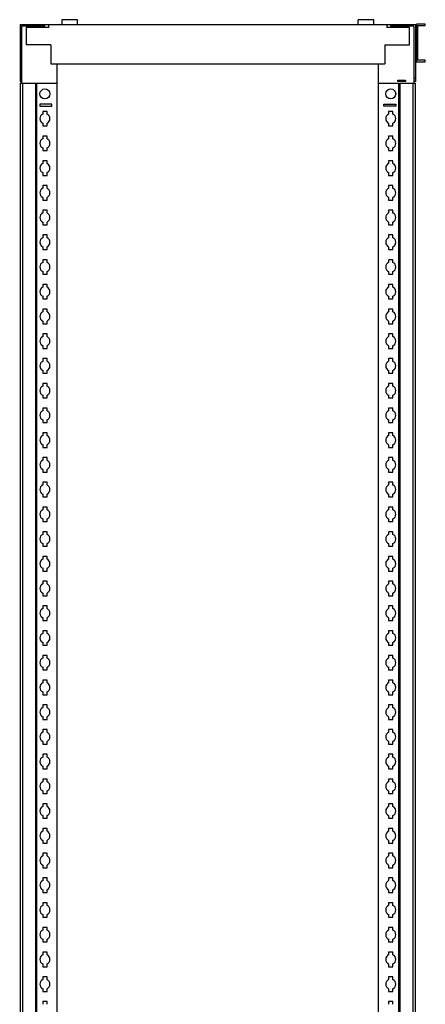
# Model space of a CAD drawing. Header units: millimetres. Extents: x 662 to 1073, y 194 to 2199.
# Tile 2 of 2: x 662 to 1073, y 1204 to 2199. Entities that reach past the tile are written whole.
import ezdxf

# ---------------------------------------------------------------- set-up
doc = ezdxf.new("R2010")
doc.units = ezdxf.units.MM
doc.header["$LTSCALE"] = 155.654344
doc.layers.get('0').update_dxf_attribs({"linetype": 'CONTINUOUS'})
doc.layers.add('INTFCLR_86634', color=7, linetype='CONTINUOUS')

msp = doc.modelspace()

# ---------------------------------------------------------------- linework, layer by layer
at = {"color": 7}
for p, q in [((662.59, 2194.36), (662.59, 2136.86)), ((662.59, 2194.36), (1062.59, 2194.36)), ((664.09, 2192.86), (664.09, 2135.36)), ((687.59, 2192.86), (664.09, 2192.86)), ((668.59, 2191.36), (668.59, 2173.86)), ((691.59, 2191.36), (668.59, 2191.36)), ((687.59, 2192.86), (687.59, 2194.36)), ((691.59, 2191.36), (691.59, 2194.36)), ((704.59, 2199.36), (704.59, 2194.36)), ((720.59, 2199.36), (704.59, 2199.36)), ((720.59, 2194.36), (720.59, 2199.36)), ((1004.59, 2194.36), (1004.59, 2199.36)), ((1020.59, 2199.36), (1004.59, 2199.36)), ((1020.59, 2194.36), (1020.59, 2199.36)), ((1033.59, 2194.36), (1033.59, 2191.36)), ((1056.59, 2191.36), (1033.59, 2191.36)), ((1037.59, 2192.86), (1037.59, 2194.36)), ((1061.09, 2192.86), (1037.59, 2192.86)), ((1056.59, 2173.86), (1056.59, 2191.36)), ((1061.09, 2192.86), (1061.09, 2135.36)), ((1062.59, 2194.36), (1062.59, 2136.86)), ((1063.59, 2194.01), (1062.59, 2194.01)), ((1063.59, 2194.84), (1063.59, 2156.88)), ((1072.58, 2194.84), (1063.59, 2194.84)), ((1065.09, 2158.38), (1065.09, 2193.34)), ((1065.09, 2193.34), (1072.58, 2193.34)), ((1072.58, 2193.34), (1072.58, 2194.84)), ((693.59, 2173.86), (668.59, 2173.86)), ((693.59, 2173.86), (693.59, 2154.86)), ((1031.59, 2173.86), (1031.59, 2154.86)), ((1031.59, 2173.86), (1056.59, 2173.86)), ((693.59, 2154.86), (1031.59, 2154.86)), ((700.09, 250.86), (700.09, 2154.86)), ((1025.09, 250.86), (1025.09, 2154.86)), ((1063.59, 2157.71), (1062.59, 2157.71)), ((1063.59, 2156.88), (1072.58, 2156.88)), ((1072.58, 2158.38), (1065.09, 2158.38)), ((1072.58, 2156.88), (1072.58, 2158.38)), ((664.09, 2140.36), (662.59, 2140.36)), ((1061.09, 2140.36), (1062.59, 2140.36)), ((662.59, 2136.86), (664.09, 2136.86)), ((662.59, 2135.36), (662.59, 288.36)), ((662.59, 2135.36), (700.09, 2135.36)), ((664.84, 2135.36), (664.84, 288.36)), ((678.43, 288.36), (678.43, 2135.36)), ((679.59, 288.36), (679.59, 2135.36)), ((1025.09, 2135.36), (1062.58, 2135.36)), ((1044.59, 2136.86), (1044.59, 2138.36)), ((1044.59, 2138.36), (1052.59, 2138.36)), ((1052.59, 2136.86), (1044.59, 2136.86)), ((1045.59, 2135.36), (1045.59, 288.36)), ((1046.74, 2135.36), (1046.74, 288.36)), ((1052.59, 2138.36), (1052.59, 2136.86)), ((1060.34, 288.36), (1060.34, 2135.36)), ((1062.59, 2136.86), (1061.09, 2136.86)), ((1062.59, 288.36), (1062.59, 2135.36)), ((682.59, 2113.86), (682.59, 2111.86)), ((694.59, 2113.86), (682.59, 2113.86)), ((682.59, 2111.86), (694.59, 2111.86)), ((694.59, 2111.86), (694.59, 2113.86)), ((1030.59, 2111.86), (1030.59, 2113.86)), ((1030.59, 2113.86), (1042.59, 2113.86)), ((1042.59, 2111.86), (1030.59, 2111.86)), ((1042.59, 2113.86), (1042.59, 2111.86)), ((685.44, 2106.71), (685.44, 2103.99)), ((689.74, 2106.71), (685.44, 2106.71)), ((689.74, 2103.99), (689.74, 2106.71)), ((1035.44, 2106.71), (1035.44, 2103.99)), ((1039.74, 2106.71), (1035.44, 2106.71)), ((1039.74, 2103.99), (1039.74, 2106.71)), ((685.44, 2094.74), (685.44, 2092.01)), ((685.44, 2092.01), (689.74, 2092.01)), ((689.74, 2092.01), (689.74, 2094.74)), ((1035.44, 2094.74), (1035.44, 2092.01)), ((1035.44, 2092.01), (1039.74, 2092.01)), ((1039.74, 2092.01), (1039.74, 2094.74)), ((685.44, 2081.71), (685.44, 2078.99)), ((689.74, 2081.71), (685.44, 2081.71)), ((689.74, 2078.99), (689.74, 2081.71)), ((1035.44, 2081.71), (1035.44, 2078.99)), ((1039.74, 2081.71), (1035.44, 2081.71)), ((1039.74, 2078.99), (1039.74, 2081.71)), ((685.44, 2069.74), (685.44, 2067.01)), ((685.44, 2067.01), (689.74, 2067.01)), ((689.74, 2067.01), (689.74, 2069.74)), ((1035.44, 2069.74), (1035.44, 2067.01)), ((1035.44, 2067.01), (1039.74, 2067.01)), ((1039.74, 2067.01), (1039.74, 2069.74)), ((685.44, 2056.71), (685.44, 2053.99)), ((689.74, 2056.71), (685.44, 2056.71)), ((689.74, 2053.99), (689.74, 2056.71)), ((1035.44, 2056.71), (1035.44, 2053.99)), ((1039.74, 2056.71), (1035.44, 2056.71)), ((1039.74, 2053.99), (1039.74, 2056.71)), ((685.44, 2044.74), (685.44, 2042.01)), ((685.44, 2042.01), (689.74, 2042.01)), ((689.74, 2042.01), (689.74, 2044.74)), ((1035.44, 2044.74), (1035.44, 2042.01)), ((1035.44, 2042.01), (1039.74, 2042.01)), ((1039.74, 2042.01), (1039.74, 2044.74)), ((685.44, 2031.71), (685.44, 2028.99)), ((689.74, 2031.71), (685.44, 2031.71)), ((689.74, 2028.99), (689.74, 2031.71)), ((1035.44, 2031.71), (1035.44, 2028.99)), ((1039.74, 2031.71), (1035.44, 2031.71)), ((1039.74, 2028.99), (1039.74, 2031.71)), ((685.44, 2019.74), (685.44, 2017.01)), ((685.44, 2017.01), (689.74, 2017.01)), ((689.74, 2017.01), (689.74, 2019.74)), ((1035.44, 2019.74), (1035.44, 2017.01)), ((1035.44, 2017.01), (1039.74, 2017.01)), ((1039.74, 2017.01), (1039.74, 2019.74)), ((685.44, 2006.71), (685.44, 2003.99)), ((689.74, 2006.71), (685.44, 2006.71)), ((689.74, 2003.99), (689.74, 2006.71)), ((1035.44, 2006.71), (1035.44, 2003.99)), ((1039.74, 2006.71), (1035.44, 2006.71)), ((1039.74, 2003.99), (1039.74, 2006.71)), ((685.44, 1994.74), (685.44, 1992.01)), ((685.44, 1992.01), (689.74, 1992.01)), ((689.74, 1992.01), (689.74, 1994.74)), ((1035.44, 1994.74), (1035.44, 1992.01)), ((1035.44, 1992.01), (1039.74, 1992.01)), ((1039.74, 1992.01), (1039.74, 1994.74)), ((685.44, 1981.71), (685.44, 1978.99)), ((689.74, 1981.71), (685.44, 1981.71)), ((689.74, 1978.99), (689.74, 1981.71)), ((1035.44, 1981.71), (1035.44, 1978.99)), ((1039.74, 1981.71), (1035.44, 1981.71)), ((1039.74, 1978.99), (1039.74, 1981.71)), ((685.44, 1969.74), (685.44, 1967.01)), ((685.44, 1967.01), (689.74, 1967.01)), ((689.74, 1967.01), (689.74, 1969.74)), ((1035.44, 1969.74), (1035.44, 1967.01)), ((1035.44, 1967.01), (1039.74, 1967.01)), ((1039.74, 1967.01), (1039.74, 1969.74)), ((685.44, 1956.71), (685.44, 1953.99)), ((689.74, 1956.71), (685.44, 1956.71)), ((689.74, 1953.99), (689.74, 1956.71)), ((1035.44, 1956.71), (1035.44, 1953.99)), ((1039.74, 1956.71), (1035.44, 1956.71)), ((1039.74, 1953.99), (1039.74, 1956.71)), ((685.44, 1944.74), (685.44, 1942.01)), ((685.44, 1942.01), (689.74, 1942.01)), ((689.74, 1942.01), (689.74, 1944.74)), ((1035.44, 1944.74), (1035.44, 1942.01)), ((1035.44, 1942.01), (1039.74, 1942.01)), ((1039.74, 1942.01), (1039.74, 1944.74)), ((685.44, 1931.71), (685.44, 1928.99)), ((689.74, 1931.71), (685.44, 1931.71)), ((689.74, 1928.99), (689.74, 1931.71)), ((1035.44, 1931.71), (1035.44, 1928.99)), ((1039.74, 1931.71), (1035.44, 1931.71)), ((1039.74, 1928.99), (1039.74, 1931.71)), ((685.44, 1919.74), (685.44, 1917.01)), ((685.44, 1917.01), (689.74, 1917.01)), ((689.74, 1917.01), (689.74, 1919.74)), ((1035.44, 1919.74), (1035.44, 1917.01)), ((1035.44, 1917.01), (1039.74, 1917.01)), ((1039.74, 1917.01), (1039.74, 1919.74)), ((685.44, 1906.71), (685.44, 1903.99)), ((689.74, 1906.71), (685.44, 1906.71)), ((689.74, 1903.99), (689.74, 1906.71)), ((1035.44, 1906.71), (1035.44, 1903.99)), ((1039.74, 1906.71), (1035.44, 1906.71)), ((1039.74, 1903.99), (1039.74, 1906.71)), ((685.44, 1894.74), (685.44, 1892.01)), ((685.44, 1892.01), (689.74, 1892.01)), ((689.74, 1892.01), (689.74, 1894.74)), ((1035.44, 1894.74), (1035.44, 1892.01)), ((1035.44, 1892.01), (1039.74, 1892.01)), ((1039.74, 1892.01), (1039.74, 1894.74)), ((685.44, 1881.71), (685.44, 1878.99)), ((689.74, 1881.71), (685.44, 1881.71)), ((689.74, 1878.99), (689.74, 1881.71)), ((1035.44, 1881.71), (1035.44, 1878.99)), ((1039.74, 1881.71), (1035.44, 1881.71)), ((1039.74, 1878.99), (1039.74, 1881.71)), ((685.44, 1869.74), (685.44, 1867.01)), ((685.44, 1867.01), (689.74, 1867.01)), ((689.74, 1867.01), (689.74, 1869.74)), ((1035.44, 1869.74), (1035.44, 1867.01)), ((1035.44, 1867.01), (1039.74, 1867.01)), ((1039.74, 1867.01), (1039.74, 1869.74)), ((685.44, 1856.71), (685.44, 1853.99)), ((689.74, 1856.71), (685.44, 1856.71)), ((689.74, 1853.99), (689.74, 1856.71)), ((1035.44, 1856.71), (1035.44, 1853.99)), ((1039.74, 1856.71), (1035.44, 1856.71)), ((1039.74, 1853.99), (1039.74, 1856.71)), ((685.44, 1844.74), (685.44, 1842.01)), ((685.44, 1842.01), (689.74, 1842.01)), ((689.74, 1842.01), (689.74, 1844.74)), ((1035.44, 1844.74), (1035.44, 1842.01)), ((1035.44, 1842.01), (1039.74, 1842.01)), ((1039.74, 1842.01), (1039.74, 1844.74)), ((685.44, 1831.71), (685.44, 1828.99)), ((689.74, 1831.71), (685.44, 1831.71)), ((689.74, 1828.99), (689.74, 1831.71)), ((1035.44, 1831.71), (1035.44, 1828.99)), ((1039.74, 1831.71), (1035.44, 1831.71)), ((1039.74, 1828.99), (1039.74, 1831.71)), ((685.44, 1819.74), (685.44, 1817.01)), ((685.44, 1817.01), (689.74, 1817.01)), ((689.74, 1817.01), (689.74, 1819.74)), ((1035.44, 1819.74), (1035.44, 1817.01)), ((1035.44, 1817.01), (1039.74, 1817.01)), ((1039.74, 1817.01), (1039.74, 1819.74)), ((685.44, 1806.71), (685.44, 1803.99)), ((689.74, 1806.71), (685.44, 1806.71)), ((689.74, 1803.99), (689.74, 1806.71)), ((1035.44, 1806.71), (1035.44, 1803.99)), ((1039.74, 1806.71), (1035.44, 1806.71)), ((1039.74, 1803.99), (1039.74, 1806.71)), ((685.44, 1794.74), (685.44, 1792.01)), ((685.44, 1792.01), (689.74, 1792.01)), ((689.74, 1792.01), (689.74, 1794.74)), ((1035.44, 1794.74), (1035.44, 1792.01)), ((1035.44, 1792.01), (1039.74, 1792.01)), ((1039.74, 1792.01), (1039.74, 1794.74)), ((685.44, 1781.71), (685.44, 1778.99)), ((689.74, 1781.71), (685.44, 1781.71)), ((689.74, 1778.99), (689.74, 1781.71)), ((1035.44, 1781.71), (1035.44, 1778.99)), ((1039.74, 1781.71), (1035.44, 1781.71)), ((1039.74, 1778.99), (1039.74, 1781.71)), ((685.44, 1769.74), (685.44, 1767.01)), ((685.44, 1767.01), (689.74, 1767.01)), ((689.74, 1767.01), (689.74, 1769.74)), ((1035.44, 1769.74), (1035.44, 1767.01)), ((1035.44, 1767.01), (1039.74, 1767.01)), ((1039.74, 1767.01), (1039.74, 1769.74)), ((685.44, 1756.71), (685.44, 1753.99)), ((689.74, 1756.71), (685.44, 1756.71)), ((689.74, 1753.99), (689.74, 1756.71)), ((1035.44, 1756.71), (1035.44, 1753.99)), ((1039.74, 1756.71), (1035.44, 1756.71)), ((1039.74, 1753.99), (1039.74, 1756.71)), ((685.44, 1744.74), (685.44, 1742.01)), ((685.44, 1742.01), (689.74, 1742.01)), ((689.74, 1742.01), (689.74, 1744.74)), ((1035.44, 1744.74), (1035.44, 1742.01)), ((1035.44, 1742.01), (1039.74, 1742.01)), ((1039.74, 1742.01), (1039.74, 1744.74)), ((685.44, 1731.71), (685.44, 1728.99)), ((689.74, 1731.71), (685.44, 1731.71)), ((689.74, 1728.99), (689.74, 1731.71)), ((1035.44, 1731.71), (1035.44, 1728.99)), ((1039.74, 1731.71), (1035.44, 1731.71)), ((1039.74, 1728.99), (1039.74, 1731.71)), ((685.44, 1719.74), (685.44, 1717.01)), ((685.44, 1717.01), (689.74, 1717.01)), ((689.74, 1717.01), (689.74, 1719.74)), ((1035.44, 1719.74), (1035.44, 1717.01)), ((1035.44, 1717.01), (1039.74, 1717.01)), ((1039.74, 1717.01), (1039.74, 1719.74)), ((685.44, 1706.71), (685.44, 1703.99)), ((689.74, 1706.71), (685.44, 1706.71)), ((689.74, 1703.99), (689.74, 1706.71)), ((1035.44, 1706.71), (1035.44, 1703.99)), ((1039.74, 1706.71), (1035.44, 1706.71)), ((1039.74, 1703.99), (1039.74, 1706.71)), ((685.44, 1694.74), (685.44, 1692.01)), ((689.74, 1692.01), (689.74, 1694.74)), ((1035.44, 1694.74), (1035.44, 1692.01)), ((1039.74, 1692.01), (1039.74, 1694.74)), ((685.44, 1692.01), (689.74, 1692.01)), ((1035.44, 1692.01), (1039.74, 1692.01)), ((685.44, 1681.71), (685.44, 1678.99)), ((689.74, 1681.71), (685.44, 1681.71)), ((689.74, 1678.99), (689.74, 1681.71)), ((1035.44, 1681.71), (1035.44, 1678.99)), ((1039.74, 1681.71), (1035.44, 1681.71)), ((1039.74, 1678.99), (1039.74, 1681.71)), ((685.44, 1669.74), (685.44, 1667.01)), ((685.44, 1667.01), (689.74, 1667.01)), ((689.74, 1667.01), (689.74, 1669.74)), ((1035.44, 1669.74), (1035.44, 1667.01)), ((1035.44, 1667.01), (1039.74, 1667.01)), ((1039.74, 1667.01), (1039.74, 1669.74)), ((685.44, 1656.71), (685.44, 1653.99)), ((689.74, 1656.71), (685.44, 1656.71)), ((689.74, 1653.99), (689.74, 1656.71)), ((1035.44, 1656.71), (1035.44, 1653.99)), ((1039.74, 1656.71), (1035.44, 1656.71)), ((1039.74, 1653.99), (1039.74, 1656.71)), ((685.44, 1644.74), (685.44, 1642.01)), ((689.74, 1642.01), (689.74, 1644.74)), ((1035.44, 1644.74), (1035.44, 1642.01)), ((1039.74, 1642.01), (1039.74, 1644.74)), ((685.44, 1642.01), (689.74, 1642.01)), ((1035.44, 1642.01), (1039.74, 1642.01)), ((685.44, 1631.71), (685.44, 1628.99)), ((689.74, 1631.71), (685.44, 1631.71)), ((689.74, 1628.99), (689.74, 1631.71)), ((1035.44, 1631.71), (1035.44, 1628.99)), ((1039.74, 1631.71), (1035.44, 1631.71)), ((1039.74, 1628.99), (1039.74, 1631.71)), ((685.44, 1619.74), (685.44, 1617.01)), ((685.44, 1617.01), (689.74, 1617.01)), ((689.74, 1617.01), (689.74, 1619.74)), ((1035.44, 1619.74), (1035.44, 1617.01)), ((1035.44, 1617.01), (1039.74, 1617.01)), ((1039.74, 1617.01), (1039.74, 1619.74)), ((685.44, 1606.71), (685.44, 1603.99)), ((689.74, 1606.71), (685.44, 1606.71)), ((689.74, 1603.99), (689.74, 1606.71)), ((1035.44, 1606.71), (1035.44, 1603.99)), ((1039.74, 1606.71), (1035.44, 1606.71)), ((1039.74, 1603.99), (1039.74, 1606.71)), ((685.44, 1594.74), (685.44, 1592.01)), ((689.74, 1592.01), (689.74, 1594.74)), ((1035.44, 1594.74), (1035.44, 1592.01)), ((1039.74, 1592.01), (1039.74, 1594.74)), ((685.44, 1592.01), (689.74, 1592.01)), ((1035.44, 1592.01), (1039.74, 1592.01)), ((685.44, 1581.71), (685.44, 1578.99)), ((689.74, 1581.71), (685.44, 1581.71)), ((689.74, 1578.99), (689.74, 1581.71)), ((1035.44, 1581.71), (1035.44, 1578.99)), ((1039.74, 1581.71), (1035.44, 1581.71)), ((1039.74, 1578.99), (1039.74, 1581.71)), ((685.44, 1569.74), (685.44, 1567.01)), ((685.44, 1567.01), (689.74, 1567.01)), ((689.74, 1567.01), (689.74, 1569.74)), ((1035.44, 1569.74), (1035.44, 1567.01)), ((1035.44, 1567.01), (1039.74, 1567.01)), ((1039.74, 1567.01), (1039.74, 1569.74)), ((685.44, 1556.71), (685.44, 1553.99)), ((689.74, 1556.71), (685.44, 1556.71)), ((689.74, 1553.99), (689.74, 1556.71)), ((1035.44, 1556.71), (1035.44, 1553.99)), ((1039.74, 1556.71), (1035.44, 1556.71)), ((1039.74, 1553.99), (1039.74, 1556.71)), ((685.44, 1544.74), (685.44, 1542.01)), ((689.74, 1542.01), (689.74, 1544.74)), ((1035.44, 1544.74), (1035.44, 1542.01)), ((1039.74, 1542.01), (1039.74, 1544.74)), ((685.44, 1542.01), (689.74, 1542.01)), ((1035.44, 1542.01), (1039.74, 1542.01)), ((685.44, 1531.71), (685.44, 1528.99)), ((689.74, 1531.71), (685.44, 1531.71)), ((689.74, 1528.99), (689.74, 1531.71)), ((1035.44, 1531.71), (1035.44, 1528.99)), ((1039.74, 1531.71), (1035.44, 1531.71)), ((1039.74, 1528.99), (1039.74, 1531.71)), ((685.44, 1519.74), (685.44, 1517.01)), ((685.44, 1517.01), (689.74, 1517.01)), ((689.74, 1517.01), (689.74, 1519.74)), ((1035.44, 1519.74), (1035.44, 1517.01)), ((1035.44, 1517.01), (1039.74, 1517.01)), ((1039.74, 1517.01), (1039.74, 1519.74)), ((685.44, 1506.71), (685.44, 1503.99)), ((689.74, 1506.71), (685.44, 1506.71)), ((689.74, 1503.99), (689.74, 1506.71)), ((1035.44, 1506.71), (1035.44, 1503.99)), ((1039.74, 1506.71), (1035.44, 1506.71)), ((1039.74, 1503.99), (1039.74, 1506.71)), ((685.44, 1494.74), (685.44, 1492.01)), ((689.74, 1492.01), (689.74, 1494.74)), ((1035.44, 1494.74), (1035.44, 1492.01)), ((1039.74, 1492.01), (1039.74, 1494.74)), ((685.44, 1492.01), (689.74, 1492.01)), ((1035.44, 1492.01), (1039.74, 1492.01)), ((685.44, 1481.71), (685.44, 1478.99)), ((689.74, 1481.71), (685.44, 1481.71)), ((689.74, 1478.99), (689.74, 1481.71)), ((1035.44, 1481.71), (1035.44, 1478.99)), ((1039.74, 1481.71), (1035.44, 1481.71)), ((1039.74, 1478.99), (1039.74, 1481.71)), ((685.44, 1469.74), (685.44, 1467.01)), ((685.44, 1467.01), (689.74, 1467.01)), ((689.74, 1467.01), (689.74, 1469.74)), ((1035.44, 1469.74), (1035.44, 1467.01)), ((1035.44, 1467.01), (1039.74, 1467.01)), ((1039.74, 1467.01), (1039.74, 1469.74)), ((685.44, 1456.71), (685.44, 1453.99)), ((689.74, 1456.71), (685.44, 1456.71)), ((689.74, 1453.99), (689.74, 1456.71)), ((1035.44, 1456.71), (1035.44, 1453.99)), ((1039.74, 1456.71), (1035.44, 1456.71)), ((1039.74, 1453.99), (1039.74, 1456.71)), ((685.44, 1444.74), (685.44, 1442.01)), ((689.74, 1442.01), (689.74, 1444.74)), ((1035.44, 1444.74), (1035.44, 1442.01)), ((1039.74, 1442.01), (1039.74, 1444.74)), ((685.44, 1442.01), (689.74, 1442.01)), ((1035.44, 1442.01), (1039.74, 1442.01)), ((685.44, 1431.71), (685.44, 1428.99)), ((689.74, 1431.71), (685.44, 1431.71)), ((689.74, 1428.99), (689.74, 1431.71)), ((1035.44, 1431.71), (1035.44, 1428.99)), ((1039.74, 1431.71), (1035.44, 1431.71)), ((1039.74, 1428.99), (1039.74, 1431.71)), ((685.44, 1419.74), (685.44, 1417.01)), ((685.44, 1417.01), (689.74, 1417.01)), ((689.74, 1417.01), (689.74, 1419.74)), ((1035.44, 1419.74), (1035.44, 1417.01)), ((1035.44, 1417.01), (1039.74, 1417.01)), ((1039.74, 1417.01), (1039.74, 1419.74)), ((685.44, 1406.71), (685.44, 1403.99)), ((689.74, 1406.71), (685.44, 1406.71)), ((689.74, 1403.99), (689.74, 1406.71)), ((1035.44, 1406.71), (1035.44, 1403.99)), ((1039.74, 1406.71), (1035.44, 1406.71)), ((1039.74, 1403.99), (1039.74, 1406.71)), ((685.44, 1394.74), (685.44, 1392.01)), ((689.74, 1392.01), (689.74, 1394.74)), ((1035.44, 1394.74), (1035.44, 1392.01)), ((1039.74, 1392.01), (1039.74, 1394.74)), ((685.44, 1392.01), (689.74, 1392.01)), ((1035.44, 1392.01), (1039.74, 1392.01)), ((685.44, 1381.71), (685.44, 1378.99)), ((689.74, 1381.71), (685.44, 1381.71)), ((689.74, 1378.99), (689.74, 1381.71)), ((1035.44, 1381.71), (1035.44, 1378.99)), ((1039.74, 1381.71), (1035.44, 1381.71)), ((1039.74, 1378.99), (1039.74, 1381.71)), ((685.44, 1369.74), (685.44, 1367.01)), ((685.44, 1367.01), (689.74, 1367.01)), ((689.74, 1367.01), (689.74, 1369.74)), ((1035.44, 1369.74), (1035.44, 1367.01)), ((1035.44, 1367.01), (1039.74, 1367.01)), ((1039.74, 1367.01), (1039.74, 1369.74)), ((685.44, 1356.71), (685.44, 1353.99)), ((689.74, 1356.71), (685.44, 1356.71)), ((689.74, 1353.99), (689.74, 1356.71)), ((1035.44, 1356.71), (1035.44, 1353.99)), ((1039.74, 1356.71), (1035.44, 1356.71)), ((1039.74, 1353.99), (1039.74, 1356.71)), ((685.44, 1344.74), (685.44, 1342.01)), ((689.74, 1342.01), (689.74, 1344.74)), ((1035.44, 1344.74), (1035.44, 1342.01)), ((1039.74, 1342.01), (1039.74, 1344.74)), ((685.44, 1342.01), (689.74, 1342.01)), ((1035.44, 1342.01), (1039.74, 1342.01)), ((685.44, 1331.71), (685.44, 1328.99)), ((689.74, 1331.71), (685.44, 1331.71)), ((689.74, 1328.99), (689.74, 1331.71)), ((1039.74, 1331.71), (1035.44, 1331.71)), ((1035.44, 1331.71), (1035.44, 1328.99)), ((1039.74, 1328.99), (1039.74, 1331.71)), ((685.44, 1319.74), (685.44, 1317.01)), ((685.44, 1317.01), (689.74, 1317.01)), ((689.74, 1317.01), (689.74, 1319.74)), ((1035.44, 1319.74), (1035.44, 1317.01)), ((1035.44, 1317.01), (1039.74, 1317.01)), ((1039.74, 1317.01), (1039.74, 1319.74)), ((685.44, 1306.71), (685.44, 1303.99)), ((689.74, 1306.71), (685.44, 1306.71)), ((689.74, 1303.99), (689.74, 1306.71)), ((1039.74, 1306.71), (1035.44, 1306.71)), ((1035.44, 1306.71), (1035.44, 1303.99)), ((1039.74, 1303.99), (1039.74, 1306.71)), ((685.44, 1294.74), (685.44, 1292.01)), ((689.74, 1292.01), (689.74, 1294.74)), ((1035.44, 1294.74), (1035.44, 1292.01)), ((1039.74, 1292.01), (1039.74, 1294.74)), ((685.44, 1292.01), (689.74, 1292.01)), ((1035.44, 1292.01), (1039.74, 1292.01)), ((685.44, 1281.71), (685.44, 1278.99)), ((689.74, 1281.71), (685.44, 1281.71)), ((689.74, 1278.99), (689.74, 1281.71)), ((1039.74, 1281.71), (1035.44, 1281.71)), ((1035.44, 1281.71), (1035.44, 1278.99)), ((1039.74, 1278.99), (1039.74, 1281.71)), ((685.44, 1269.74), (685.44, 1267.01)), ((685.44, 1267.01), (689.74, 1267.01)), ((689.74, 1267.01), (689.74, 1269.74)), ((1035.44, 1269.74), (1035.44, 1267.01)), ((1035.44, 1267.01), (1039.74, 1267.01)), ((1039.74, 1267.01), (1039.74, 1269.74)), ((685.44, 1256.71), (685.44, 1253.99)), ((689.74, 1256.71), (685.44, 1256.71)), ((689.74, 1253.99), (689.74, 1256.71)), ((1039.74, 1256.71), (1035.44, 1256.71)), ((1035.44, 1256.71), (1035.44, 1253.99)), ((1039.74, 1253.99), (1039.74, 1256.71)), ((685.44, 1244.74), (685.44, 1242.01)), ((689.74, 1242.01), (689.74, 1244.74)), ((1035.44, 1244.74), (1035.44, 1242.01)), ((1039.74, 1242.01), (1039.74, 1244.74)), ((685.44, 1242.01), (689.74, 1242.01)), ((1035.44, 1242.01), (1039.74, 1242.01)), ((685.44, 1231.71), (685.44, 1228.99)), ((689.74, 1231.71), (685.44, 1231.71)), ((689.74, 1228.99), (689.74, 1231.71)), ((1039.74, 1231.71), (1035.44, 1231.71)), ((1035.44, 1231.71), (1035.44, 1228.99)), ((1039.74, 1228.99), (1039.74, 1231.71)), ((685.44, 1219.74), (685.44, 1217.01)), ((685.44, 1217.01), (689.74, 1217.01)), ((689.74, 1217.01), (689.74, 1219.74)), ((1035.44, 1219.74), (1035.44, 1217.01)), ((1035.44, 1217.01), (1039.74, 1217.01)), ((1039.74, 1217.01), (1039.74, 1219.74)), ((685.44, 1206.71), (685.44, 1203.99)), ((689.74, 1206.71), (685.44, 1206.71)), ((689.74, 1203.99), (689.74, 1206.71)), ((1039.74, 1206.71), (1035.44, 1206.71)), ((1035.44, 1206.71), (1035.44, 1203.99)), ((1039.74, 1203.99), (1039.74, 1206.71))]:
    msp.add_line(p, q, dxfattribs=at)
for centre in [(687.59, 2124.36), (1037.59, 2124.36)]:
    msp.add_circle(centre, 5, dxfattribs=at)
for centre, start, end in [((687.59, 2099.36), 114.93366, 245.06634), ((687.59, 2099.36), 294.93366, 65.06634), ((1037.59, 2099.36), 114.93366, 245.06634), ((1037.59, 2099.36), 294.93366, 65.06634), ((687.59, 2074.36), 114.93366, 245.06634), ((687.59, 2074.36), 294.93366, 65.06634), ((1037.59, 2074.36), 114.93366, 245.06634), ((1037.59, 2074.36), 294.93366, 65.06634), ((687.59, 2049.36), 114.93366, 245.06634), ((687.59, 2049.36), 294.93366, 65.06634), ((1037.59, 2049.36), 114.93366, 245.06634), ((1037.59, 2049.36), 294.93366, 65.06634), ((687.59, 2024.36), 114.93366, 245.06634), ((687.59, 2024.36), 294.93366, 65.06634), ((1037.59, 2024.36), 114.93366, 245.06634), ((1037.59, 2024.36), 294.93366, 65.06634), ((687.59, 1999.36), 114.93366, 245.06634), ((687.59, 1999.36), 294.93366, 65.06634), ((1037.59, 1999.36), 114.93366, 245.06634), ((1037.59, 1999.36), 294.93366, 65.06634), ((687.59, 1974.36), 114.93366, 245.06634), ((687.59, 1974.36), 294.93366, 65.06634), ((1037.59, 1974.36), 114.93366, 245.06634), ((1037.59, 1974.36), 294.93366, 65.06634), ((687.59, 1949.36), 114.93366, 245.06634), ((687.59, 1949.36), 294.93366, 65.06634), ((1037.59, 1949.36), 114.93366, 245.06634), ((1037.59, 1949.36), 294.93366, 65.06634), ((687.59, 1924.36), 114.93366, 245.06634), ((687.59, 1924.36), 294.93366, 65.06634), ((1037.59, 1924.36), 114.93366, 245.06634), ((1037.59, 1924.36), 294.93366, 65.06634), ((687.59, 1899.36), 114.93366, 245.06634), ((687.59, 1899.36), 294.93366, 65.06634), ((1037.59, 1899.36), 114.93366, 245.06634), ((1037.59, 1899.36), 294.93366, 65.06634), ((687.59, 1874.36), 114.93366, 245.06634), ((687.59, 1874.36), 294.93366, 65.06634), ((1037.59, 1874.36), 114.93366, 245.06634), ((1037.59, 1874.36), 294.93366, 65.06634), ((687.59, 1849.36), 114.93366, 245.06634), ((687.59, 1849.36), 294.93366, 65.06634), ((1037.59, 1849.36), 114.93366, 245.06634), ((1037.59, 1849.36), 294.93366, 65.06634), ((687.59, 1824.36), 114.93366, 245.06634), ((687.59, 1824.36), 294.93366, 65.06634), ((1037.59, 1824.36), 114.93366, 245.06634), ((1037.59, 1824.36), 294.93366, 65.06634), ((687.59, 1799.36), 114.93366, 245.06634), ((687.59, 1799.36), 294.93366, 65.06634), ((1037.59, 1799.36), 114.93366, 245.06634), ((1037.59, 1799.36), 294.93366, 65.06634), ((687.59, 1774.36), 114.93366, 245.06634), ((687.59, 1774.36), 294.93366, 65.06634), ((1037.59, 1774.36), 114.93366, 245.06634), ((1037.59, 1774.36), 294.93366, 65.06634), ((687.59, 1749.36), 114.93366, 245.06634), ((687.59, 1749.36), 294.93366, 65.06634), ((1037.59, 1749.36), 114.93366, 245.06634), ((1037.59, 1749.36), 294.93366, 65.06634), ((687.59, 1724.36), 114.93366, 245.06634), ((687.59, 1724.36), 294.93366, 65.06634), ((1037.59, 1724.36), 114.93366, 245.06634), ((1037.59, 1724.36), 294.93366, 65.06634), ((687.59, 1699.36), 114.93366, 245.06634), ((687.59, 1699.36), 294.93366, 65.06634), ((1037.59, 1699.36), 114.93366, 245.06634), ((1037.59, 1699.36), 294.93366, 65.06634), ((687.59, 1674.36), 114.93366, 245.06634), ((687.59, 1674.36), 294.93366, 65.06634), ((1037.59, 1674.36), 114.93366, 245.06634), ((1037.59, 1674.36), 294.93366, 65.06634), ((687.59, 1649.36), 114.93366, 245.06634), ((687.59, 1649.36), 294.93366, 65.06634), ((1037.59, 1649.36), 114.93366, 245.06634), ((1037.59, 1649.36), 294.93366, 65.06634), ((687.59, 1624.36), 114.93366, 245.06634), ((687.59, 1624.36), 294.93366, 65.06634), ((1037.59, 1624.36), 114.93366, 245.06634), ((1037.59, 1624.36), 294.93366, 65.06634), ((687.59, 1599.36), 114.93366, 245.06634), ((687.59, 1599.36), 294.93366, 65.06634), ((1037.59, 1599.36), 114.93366, 245.06634), ((1037.59, 1599.36), 294.93366, 65.06634), ((687.59, 1574.36), 114.93366, 245.06634), ((687.59, 1574.36), 294.93366, 65.06634), ((1037.59, 1574.36), 114.93366, 245.06634), ((1037.59, 1574.36), 294.93366, 65.06634), ((687.59, 1549.36), 114.93366, 245.06634), ((687.59, 1549.36), 294.93366, 65.06634), ((1037.59, 1549.36), 114.93366, 245.06634), ((1037.59, 1549.36), 294.93366, 65.06634), ((687.59, 1524.36), 114.93366, 245.06634), ((687.59, 1524.36), 294.93366, 65.06634), ((1037.59, 1524.36), 114.93366, 245.06634), ((1037.59, 1524.36), 294.93366, 65.06634), ((687.59, 1499.36), 114.93366, 245.06634), ((687.59, 1499.36), 294.93366, 65.06634), ((1037.59, 1499.36), 114.93366, 245.06634), ((1037.59, 1499.36), 294.93366, 65.06634), ((687.59, 1474.36), 114.93366, 245.06634), ((687.59, 1474.36), 294.93366, 65.06634), ((1037.59, 1474.36), 114.93366, 245.06634), ((1037.59, 1474.36), 294.93366, 65.06634), ((687.59, 1449.36), 114.93366, 245.06634), ((687.59, 1449.36), 294.93366, 65.06634), ((1037.59, 1449.36), 114.93366, 245.06634), ((1037.59, 1449.36), 294.93366, 65.06634), ((687.59, 1424.36), 114.93366, 245.06634), ((687.59, 1424.36), 294.93366, 65.06634), ((1037.59, 1424.36), 114.93366, 245.06634), ((1037.59, 1424.36), 294.93366, 65.06634), ((687.59, 1399.36), 114.93366, 245.06634), ((687.59, 1399.36), 294.93366, 65.06634), ((1037.59, 1399.36), 114.93366, 245.06634), ((1037.59, 1399.36), 294.93366, 65.06634), ((687.59, 1374.36), 114.93366, 245.06634), ((687.59, 1374.36), 294.93366, 65.06634), ((1037.59, 1374.36), 114.93366, 245.06634), ((1037.59, 1374.36), 294.93366, 65.06634), ((687.59, 1349.36), 114.93366, 245.06634), ((687.59, 1349.36), 294.93366, 65.06634), ((1037.59, 1349.36), 114.93366, 245.06634), ((1037.59, 1349.36), 294.93366, 65.06634), ((687.59, 1324.36), 114.93366, 245.06634), ((687.59, 1324.36), 294.93366, 65.06634), ((1037.59, 1324.36), 114.93366, 245.06634), ((1037.59, 1324.36), 294.93366, 65.06634), ((687.59, 1299.36), 114.93366, 245.06634), ((687.59, 1299.36), 294.93366, 65.06634), ((1037.59, 1299.36), 114.93366, 245.06634), ((1037.59, 1299.36), 294.93366, 65.06634), ((687.59, 1274.36), 114.93366, 245.06634), ((687.59, 1274.36), 294.93366, 65.06634), ((1037.59, 1274.36), 114.93366, 245.06634), ((1037.59, 1274.36), 294.93366, 65.06634), ((687.59, 1249.36), 114.93366, 245.06634), ((687.59, 1249.36), 294.93366, 65.06634), ((1037.59, 1249.36), 114.93366, 245.06634), ((1037.59, 1249.36), 294.93366, 65.06634), ((687.59, 1224.36), 114.93366, 245.06634), ((687.59, 1224.36), 294.93366, 65.06634), ((1037.59, 1224.36), 114.93366, 245.06634), ((1037.59, 1224.36), 294.93366, 65.06634)]:
    msp.add_arc(centre, 5.1, start, end, dxfattribs=at)
at = {"layer": 'INTFCLR_86634', "color": 7, "true_color": 0x37005f}
for p, q in [((662.59, 2158.11), (662.09, 2158.11)), ((1062.59, 2158.11), (1063.09, 2158.11))]:
    msp.add_line(p, q, dxfattribs=at)

doc.saveas('drawing.dxf')
